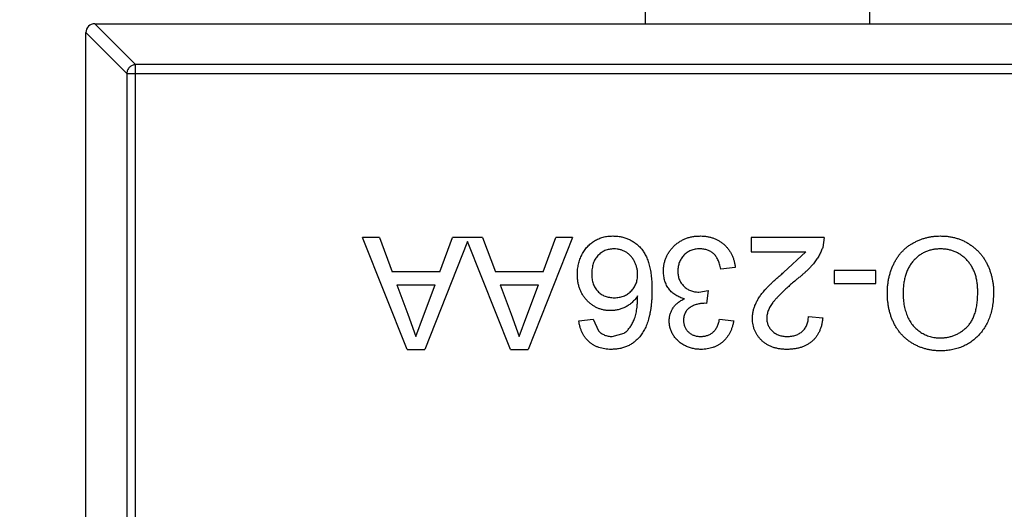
# Model space of a CAD drawing. Header units: millimetres. Extents: x -21 to 173, y -170 to -77.
# Tile 33 of 95: x 127.63 to 129.83, y -146.34 to -145.25. Entities that reach past the tile are written whole.
import ezdxf

# ---------------------------------------------------------------- set-up
doc = ezdxf.new("R2010")
doc.units = ezdxf.units.MM
doc.header["$LTSCALE"] = 1.21
doc.header["$MEASUREMENT"] = 0
doc.header["$PDMODE"] = 3
doc.header["$PDSIZE"] = 0.3125
doc.layers.get('0').update_dxf_attribs({"linetype": 'CONTINUOUS'})
doc.layers.get('DEFPOINTS').update_dxf_attribs({"linetype": 'CONTINUOUS'})
doc.layers.add('Dim', color=3, linetype='CONTINUOUS', lineweight=25)
doc.styles.get("Standard").update_dxf_attribs({"font": 'txt', "width": 0.8})
doc.dimstyles.get("Standard").update_dxf_attribs({"dimtxt": 0.15625, "dimasz": 0.1875, "dimexe": 0.125, "dimexo": 0.0625, "dimgap": 0.09, "dimtad": 0, "dimtih": 1, "dimtoh": 1, "dimzin": 4, "dimdsep": 46, "dimtxsty": 'STANDARD', "dimblk": '_FILLED', "dimblk1": '_FILLED', "dimblk2": '_FILLED', "dimcen": 0.09, "dimazin": 1, "dimtp": 0.01, "dimtm": 0.01, "dimtfac": 1, "dimtofl": 0, "dimtmove": 0, "dimatfit": 3, "dimldrblk": '_FILLED', "dimfxl": 1, "dimtolj": 1, "dimtzin": 4, "dimarcsym": 0})

# ---------------------------------------------------------------- blocks, each defined once
blk = doc.blocks.new('_FILLED')
at = {"color": 0, "linetype": 'ByBlock'}
blk.add_solid([(0, 0), (-1, 0.16667), (-1, -0.16667)], dxfattribs=at)
blk = doc.blocks.new('*D65')
at = {"layer": 'DEFPOINTS', "color": 0}
for p in [(105.5298, -92.6324), (171.1468, -92.6324), (151.3452, -159.3324)]:
    blk.add_point(p, dxfattribs=at)
at = {"layer": 'Dim', "color": 0, "lineweight": -2}
for p, q in [((105.5923, -92.6324), (171.2718, -92.6324)), ((171.1468, -95.1324), (171.1468, -122.059)), ((171.1468, -156.8324), (171.1468, -129.9057)), ((151.4077, -159.3324), (171.2718, -159.3324))]:
    blk.add_line(p, q, dxfattribs=at)
at = {"layer": 'Dim', "color": 0, "lineweight": -2, "xscale": 2.5, "yscale": 2.5, "zscale": 2.5}
for p, rotation in [((171.1468, -92.6324), 90), ((171.1468, -159.3324), 270)]:
    blk.add_blockref('_FILLED', p, dxfattribs=dict(at, rotation=rotation))
at = {"layer": 'Dim', "color": 0, "insert": (171.1468, -125.9824), "char_height": 2.5, "attachment_point": 5, "rotation": 90, "line_spacing_factor": 2.5}
blk.add_mtext('\\A1;66.70', dxfattribs=at)

msp = doc.modelspace()

# ---------------------------------------------------------------- linework, layer by layer
at = {"color": 7, "linetype": 'Continuous'}
for p, q in [((129.0296, -145.2563), (129.0296, -144.6063)), ((129.5296, -144.6063), (129.5296, -145.2563)), ((127.7993, -145.2563), (127.8907, -145.3477)), ((127.7996, -145.2563), (130.7596, -145.2563)), ((127.8711, -145.3674), (127.7796, -145.276)), ((127.7796, -146.9363), (127.7796, -145.2763)), ((130.6685, -145.3477), (127.8907, -145.3477)), ((127.8907, -146.8648), (127.8907, -145.3477)), ((127.8711, -145.3674), (130.6882, -145.3674)), ((127.8711, -145.3674), (127.8711, -146.8451)), ((128.4351, -145.7335), (128.3976, -145.7335)), ((128.4969, -145.9835), (128.3976, -145.7335)), ((128.4351, -145.7335), (128.4635, -145.8104)), ((128.6322, -145.7429), (128.5367, -145.9835)), ((128.5701, -145.8104), (128.5985, -145.7335)), ((128.6658, -145.7335), (128.5985, -145.7335)), ((128.7277, -145.9835), (128.6322, -145.7429)), ((128.6658, -145.7335), (128.6943, -145.8104)), ((128.8667, -145.7335), (128.7674, -145.9835)), ((128.8008, -145.8104), (128.8293, -145.7335)), ((128.8667, -145.7335), (128.8293, -145.7335)), ((129.4286, -145.7335), (129.2652, -145.7335)), ((129.2652, -145.7335), (129.2652, -145.7655)), ((129.4286, -145.7335), (129.4253, -145.7557)), ((129.2652, -145.7655), (129.3875, -145.7655)), ((129.3377, -145.8119), (129.3875, -145.7655)), ((128.5701, -145.8104), (128.4635, -145.8104)), ((128.8008, -145.8104), (128.6943, -145.8104)), ((129.2299, -145.8008), (129.1979, -145.804)), ((129.544, -145.8072), (129.4511, -145.8072)), ((129.4511, -145.8072), (129.4511, -145.836)), ((129.544, -145.836), (129.544, -145.8072)), ((128.4741, -145.8392), (128.5594, -145.8392)), ((128.4741, -145.8392), (128.4984, -145.9049)), ((128.5339, -145.9085), (128.5594, -145.8392)), ((128.7049, -145.8392), (128.7902, -145.8392)), ((128.7049, -145.8392), (128.7292, -145.9049)), ((128.7646, -145.9085), (128.7902, -145.8392)), ((129.4511, -145.836), (129.544, -145.836)), ((129.1486, -145.8555), (129.1693, -145.8521)), ((129.1693, -145.8521), (129.166, -145.8809)), ((129.166, -145.8809), (129.1614, -145.8806)), ((128.4984, -145.9049), (128.5168, -145.9546)), ((128.7292, -145.9049), (128.7476, -145.9546)), ((128.5168, -145.9546), (128.5339, -145.9085)), ((128.7476, -145.9546), (128.7646, -145.9085)), ((128.8806, -145.9194), (128.9126, -145.9162)), ((128.9126, -145.9162), (128.9242, -145.9418)), ((129.1947, -145.9162), (129.2267, -145.9194)), ((129.3934, -145.9098), (129.4254, -145.913)), ((128.9548, -145.9546), (128.9821, -145.9472)), ((128.4969, -145.9835), (128.5367, -145.9835)), ((128.7277, -145.9835), (128.7674, -145.9835))]:
    msp.add_line(p, q, dxfattribs=at)
msp.add_arc((127.7996, -145.2763), 0.02, 90, 180, dxfattribs=at)
for points, knots in [([(127.8907, -145.3477), (127.8882, -145.3478), (127.8831, -145.3489), (127.8767, -145.3533), (127.8723, -145.3598), (127.8711, -145.3648), (127.8711, -145.3674)], [0, 0, 0, 0, 0.249032, 0.5, 0.750968, 1, 1, 1, 1]), ([(128.8774, -145.8158), (128.8775, -145.8119), (128.8777, -145.8043), (128.8797, -145.7931), (128.8829, -145.7823), (128.8867, -145.7737), (128.8902, -145.7671), (128.8932, -145.7625), (128.8963, -145.7582), (128.8997, -145.7541), (128.9034, -145.7504), (128.9072, -145.7469), (128.9114, -145.7438), (128.9157, -145.741), (128.9203, -145.7385), (128.925, -145.7363), (128.9298, -145.7344), (128.9349, -145.7329), (128.94, -145.7317), (128.9453, -145.7309), (128.9508, -145.7303), (128.9545, -145.7303), (128.9564, -145.7303)], [0, 0, 0, 0, 0.088899, 0.17544, 0.261633, 0.34801, 0.390819, 0.432814, 0.473776, 0.514166, 0.554107, 0.594121, 0.63362, 0.673585, 0.71348, 0.75336, 0.792891, 0.833007, 0.873643, 0.914893, 0.95695, 1, 1, 1, 1]), ([(128.9564, -145.7303), (128.9595, -145.7304), (128.9657, -145.7305), (128.9748, -145.7318), (128.9834, -145.7341), (128.9916, -145.7371), (128.9994, -145.741), (129.0066, -145.7459), (129.0134, -145.7516), (129.0198, -145.7582), (129.0256, -145.7659), (129.0305, -145.7747), (129.0347, -145.7845), (129.0382, -145.7956), (129.0408, -145.8077), (129.0427, -145.821), (129.0438, -145.8354), (129.0439, -145.8453), (129.044, -145.8505)], [0, 0, 0, 0, 0.056157, 0.110133, 0.162537, 0.213912, 0.265146, 0.31651, 0.369179, 0.423123, 0.479276, 0.538691, 0.601978, 0.670125, 0.74365, 0.82281, 0.908261, 1, 1, 1, 1]), ([(129.0697, -145.8087), (129.0697, -145.806), (129.0698, -145.8007), (129.071, -145.7929), (129.0728, -145.7855), (129.0754, -145.7783), (129.0787, -145.7715), (129.0828, -145.765), (129.0876, -145.7588), (129.093, -145.753), (129.0989, -145.7476), (129.1054, -145.743), (129.1122, -145.7391), (129.1195, -145.7358), (129.1271, -145.7333), (129.1351, -145.7315), (129.1435, -145.7305), (129.1492, -145.7303), (129.1521, -145.7303)], [0, 0, 0, 0, 0.063503, 0.124805, 0.18492, 0.244376, 0.303775, 0.364133, 0.425376, 0.488388, 0.551743, 0.61386, 0.67564, 0.737737, 0.800417, 0.864658, 0.930985, 1, 1, 1, 1]), ([(129.1521, -145.7303), (129.1548, -145.7303), (129.1599, -145.7304), (129.1675, -145.7314), (129.1747, -145.7329), (129.1816, -145.7351), (129.1882, -145.7378), (129.1944, -145.7412), (129.2002, -145.7452), (129.2057, -145.7498), (129.2107, -145.7549), (129.2152, -145.7604), (129.2191, -145.7662), (129.2225, -145.7724), (129.2252, -145.779), (129.2274, -145.7859), (129.229, -145.7932), (129.2296, -145.7982), (129.2299, -145.8008)], [0, 0, 0, 0, 0.067794, 0.133464, 0.196934, 0.258481, 0.319787, 0.380431, 0.44099, 0.502867, 0.564806, 0.625526, 0.685604, 0.746041, 0.807347, 0.869717, 0.93379, 1, 1, 1, 1]), ([(129.5697, -145.8581), (129.5697, -145.855), (129.5698, -145.8488), (129.5705, -145.8398), (129.5717, -145.831), (129.5734, -145.8224), (129.5755, -145.8141), (129.5781, -145.806), (129.5813, -145.7982), (129.5848, -145.7906), (129.5888, -145.7834), (129.5932, -145.7766), (129.598, -145.7703), (129.6032, -145.7644), (129.6088, -145.759), (129.6148, -145.754), (129.6212, -145.7495), (129.628, -145.7455), (129.6351, -145.7419), (129.6422, -145.7388), (129.6496, -145.7361), (129.657, -145.734), (129.6647, -145.7323), (129.6724, -145.7311), (129.6803, -145.7304), (129.6856, -145.7303), (129.6883, -145.7303)], [0, 0, 0, 0, 0.04756, 0.093962, 0.139112, 0.183626, 0.227457, 0.270703, 0.313611, 0.35626, 0.398366, 0.439557, 0.480045, 0.519888, 0.559658, 0.599421, 0.639208, 0.679668, 0.72002, 0.759859, 0.79956, 0.839199, 0.878956, 0.918794, 0.959083, 1, 1, 1, 1]), ([(129.6883, -145.7303), (129.6911, -145.7303), (129.6968, -145.7304), (129.7052, -145.7312), (129.7134, -145.7325), (129.7214, -145.7344), (129.7291, -145.7368), (129.7366, -145.7397), (129.7439, -145.7431), (129.7509, -145.7471), (129.7575, -145.7515), (129.7638, -145.7563), (129.7697, -145.7615), (129.7751, -145.7671), (129.7802, -145.7731), (129.7848, -145.7794), (129.789, -145.7862), (129.7927, -145.7933), (129.7961, -145.8006), (129.7989, -145.8081), (129.8014, -145.8157), (129.8034, -145.8234), (129.8049, -145.8312), (129.806, -145.8391), (129.8068, -145.8471), (129.8068, -145.8525), (129.8068, -145.8552)], [0, 0, 0, 0, 0.044697, 0.088534, 0.131409, 0.173814, 0.215715, 0.257247, 0.298848, 0.340604, 0.382029, 0.42297, 0.463632, 0.504048, 0.544591, 0.584964, 0.626265, 0.667979, 0.709943, 0.751382, 0.792619, 0.833948, 0.875008, 0.916446, 0.957907, 1, 1, 1, 1]), ([(128.9588, -145.7591), (128.957, -145.7592), (128.9536, -145.7593), (128.9484, -145.76), (128.9436, -145.7611), (128.939, -145.7628), (128.9346, -145.7649), (128.9305, -145.7675), (128.9267, -145.7705), (128.9231, -145.774), (128.9199, -145.7779), (128.9171, -145.7822), (128.9146, -145.7868), (128.9128, -145.7918), (128.9113, -145.7971), (128.9102, -145.8027), (128.9095, -145.8086), (128.9094, -145.8127), (128.9094, -145.8148)], [0, 0, 0, 0, 0.063965, 0.124854, 0.184383, 0.242748, 0.2999, 0.357059, 0.415719, 0.475258, 0.535508, 0.596291, 0.657728, 0.721052, 0.786261, 0.853834, 0.925318, 1, 1, 1, 1]), ([(129.012, -145.8165), (129.0119, -145.8139), (129.0117, -145.809), (129.0104, -145.8016), (129.0081, -145.7943), (129.0051, -145.7874), (129.0014, -145.7809), (128.9969, -145.7752), (128.9919, -145.7703), (128.9862, -145.7662), (128.98, -145.763), (128.9734, -145.7607), (128.9663, -145.7594), (128.9613, -145.7592), (128.9588, -145.7591)], [0, 0, 0, 0, 0.086177, 0.171222, 0.257573, 0.34515, 0.431508, 0.513644, 0.593539, 0.672806, 0.752058, 0.831493, 0.913823, 1, 1, 1, 1]), ([(129.151, -145.7591), (129.1492, -145.7591), (129.1456, -145.7592), (129.1404, -145.76), (129.1355, -145.761), (129.1309, -145.7626), (129.1265, -145.7646), (129.1224, -145.7671), (129.1186, -145.77), (129.1151, -145.7734), (129.112, -145.7771), (129.1092, -145.781), (129.1069, -145.7851), (129.105, -145.7895), (129.1035, -145.794), (129.1025, -145.7988), (129.1018, -145.8038), (129.1017, -145.8072), (129.1017, -145.8089)], [0, 0, 0, 0, 0.069461, 0.135658, 0.19962, 0.261651, 0.322053, 0.38234, 0.443223, 0.50493, 0.56682, 0.6276, 0.687476, 0.747351, 0.808174, 0.870133, 0.933721, 1, 1, 1, 1]), ([(129.1979, -145.804), (129.1974, -145.8021), (129.1966, -145.7983), (129.195, -145.793), (129.1933, -145.788), (129.1913, -145.7836), (129.1892, -145.7794), (129.1868, -145.7758), (129.1843, -145.7725), (129.1815, -145.7696), (129.1785, -145.7671), (129.1753, -145.765), (129.1718, -145.7631), (129.1681, -145.7617), (129.1642, -145.7605), (129.16, -145.7597), (129.1556, -145.7592), (129.1525, -145.7591), (129.151, -145.7591)], [0, 0, 0, 0, 0.082566, 0.15976, 0.233155, 0.301356, 0.365752, 0.426437, 0.484185, 0.539549, 0.593156, 0.647048, 0.701446, 0.757, 0.81384, 0.873058, 0.934963, 1, 1, 1, 1]), ([(129.4253, -145.7557), (129.4242, -145.7586), (129.4221, -145.7646), (129.4177, -145.7732), (129.4125, -145.7818), (129.4075, -145.7887), (129.4029, -145.7943), (129.3991, -145.7986), (129.3948, -145.8031), (129.3902, -145.8076), (129.3851, -145.8123), (129.3797, -145.8172), (129.3738, -145.8221), (129.3697, -145.8253), (129.3676, -145.827)], [0, 0, 0, 0, 0.100388, 0.204407, 0.310686, 0.422157, 0.480685, 0.543238, 0.6095, 0.679555, 0.753841, 0.831641, 0.913813, 1, 1, 1, 1]), ([(129.6884, -145.7591), (129.6854, -145.7592), (129.6796, -145.7593), (129.6711, -145.7606), (129.6629, -145.7626), (129.6552, -145.7654), (129.6479, -145.7691), (129.6409, -145.7735), (129.6344, -145.7789), (129.6283, -145.7849), (129.6228, -145.7917), (129.6179, -145.7992), (129.614, -145.8074), (129.6106, -145.8163), (129.6081, -145.8259), (129.6062, -145.8361), (129.6051, -145.847), (129.605, -145.8545), (129.6049, -145.8583)], [0, 0, 0, 0, 0.061055, 0.119545, 0.176806, 0.232956, 0.288583, 0.344667, 0.401662, 0.46054, 0.520477, 0.581213, 0.643431, 0.707961, 0.775371, 0.846414, 0.921152, 1, 1, 1, 1]), ([(129.7716, -145.8548), (129.7715, -145.8512), (129.7714, -145.8441), (129.7702, -145.8339), (129.7684, -145.8242), (129.7659, -145.815), (129.7625, -145.8066), (129.7584, -145.7986), (129.7536, -145.7913), (129.748, -145.7846), (129.7419, -145.7786), (129.7354, -145.7734), (129.7285, -145.769), (129.7212, -145.7654), (129.7135, -145.7626), (129.7055, -145.7606), (129.6971, -145.7593), (129.6913, -145.7592), (129.6884, -145.7591)], [0, 0, 0, 0, 0.075964, 0.148125, 0.217201, 0.2833, 0.347202, 0.4093, 0.470426, 0.531588, 0.591739, 0.650258, 0.707303, 0.764208, 0.821148, 0.879119, 0.938423, 1, 1, 1, 1]), ([(128.9512, -145.8969), (128.9487, -145.8969), (128.9438, -145.8967), (128.9365, -145.8957), (128.9295, -145.8938), (128.9227, -145.8914), (128.9163, -145.8881), (128.9102, -145.8843), (128.9044, -145.8796), (128.8988, -145.8744), (128.8938, -145.8685), (128.8894, -145.8623), (128.8856, -145.8555), (128.8826, -145.8483), (128.8803, -145.8408), (128.8786, -145.8328), (128.8776, -145.8245), (128.8774, -145.8187), (128.8774, -145.8158)], [0, 0, 0, 0, 0.061347, 0.121203, 0.179863, 0.238152, 0.296252, 0.35519, 0.415676, 0.478379, 0.541524, 0.603977, 0.666513, 0.729491, 0.79371, 0.859736, 0.928449, 1, 1, 1, 1]), ([(128.9094, -145.8148), (128.9094, -145.8168), (128.9095, -145.8207), (128.9102, -145.8265), (128.9112, -145.8319), (128.9127, -145.8369), (128.9146, -145.8417), (128.917, -145.8461), (128.9197, -145.8502), (128.923, -145.8539), (128.9265, -145.8572), (128.9304, -145.8601), (128.9346, -145.8626), (128.9391, -145.8646), (128.9439, -145.8662), (128.949, -145.8673), (128.9545, -145.868), (128.9582, -145.8681), (128.9601, -145.8681)], [0, 0, 0, 0, 0.072229, 0.141252, 0.207439, 0.270245, 0.331238, 0.391254, 0.450152, 0.509008, 0.567734, 0.625726, 0.683708, 0.742407, 0.803094, 0.865865, 0.931379, 1, 1, 1, 1]), ([(128.9601, -145.8681), (128.9619, -145.8681), (128.9654, -145.868), (128.9705, -145.8672), (128.9754, -145.8662), (128.9801, -145.8646), (128.9847, -145.8626), (128.989, -145.8601), (128.9931, -145.8572), (128.997, -145.8539), (129.0005, -145.8502), (129.0036, -145.8462), (129.0061, -145.8419), (129.0083, -145.8374), (129.01, -145.8325), (129.0111, -145.8274), (129.0118, -145.822), (129.0119, -145.8183), (129.012, -145.8165)], [0, 0, 0, 0, 0.064812, 0.127718, 0.189086, 0.249562, 0.309738, 0.370215, 0.431085, 0.493911, 0.55657, 0.617553, 0.678119, 0.739063, 0.801665, 0.864956, 0.93089, 1, 1, 1, 1]), ([(129.1166, -145.8703), (129.1148, -145.8699), (129.1113, -145.869), (129.1062, -145.8672), (129.1015, -145.865), (129.097, -145.8626), (129.0928, -145.8597), (129.0889, -145.8565), (129.0854, -145.853), (129.0821, -145.8491), (129.0792, -145.845), (129.0767, -145.8405), (129.0745, -145.8358), (129.0727, -145.8309), (129.0713, -145.8257), (129.0704, -145.8202), (129.0698, -145.8145), (129.0697, -145.8107), (129.0697, -145.8087)], [0, 0, 0, 0, 0.065828, 0.128938, 0.190858, 0.251186, 0.310974, 0.37005, 0.429672, 0.489507, 0.549975, 0.610075, 0.670915, 0.732909, 0.796711, 0.861825, 0.929892, 1, 1, 1, 1]), ([(129.1017, -145.8089), (129.1018, -145.8106), (129.1018, -145.8138), (129.1024, -145.8186), (129.1035, -145.8231), (129.1049, -145.8274), (129.1068, -145.8315), (129.1091, -145.8353), (129.1118, -145.839), (129.1149, -145.8423), (129.1183, -145.8455), (129.1219, -145.8481), (129.1258, -145.8504), (129.1299, -145.8522), (129.1343, -145.8537), (129.1389, -145.8548), (129.1437, -145.8554), (129.1469, -145.8554), (129.1486, -145.8555)], [0, 0, 0, 0, 0.067051, 0.13118, 0.193722, 0.254499, 0.314763, 0.375117, 0.436023, 0.498297, 0.560571, 0.621619, 0.681973, 0.742853, 0.804272, 0.867473, 0.932273, 1, 1, 1, 1]), ([(129.2684, -145.9145), (129.2685, -145.912), (129.2686, -145.907), (129.2697, -145.8996), (129.2715, -145.8923), (129.274, -145.885), (129.2773, -145.8776), (129.2815, -145.8701), (129.2867, -145.8624), (129.2918, -145.8559), (129.2964, -145.8504), (129.3006, -145.8459), (129.3054, -145.8411), (129.3107, -145.8359), (129.3166, -145.8304), (129.3231, -145.8245), (129.3302, -145.8183), (129.3352, -145.8141), (129.3377, -145.8119)], [0, 0, 0, 0, 0.057945, 0.116018, 0.174826, 0.234683, 0.296827, 0.364061, 0.436192, 0.51426, 0.556976, 0.604856, 0.657675, 0.715751, 0.77884, 0.847501, 0.921228, 1, 1, 1, 1]), ([(129.3676, -145.827), (129.3644, -145.8297), (129.3582, -145.8349), (129.3495, -145.8426), (129.3415, -145.8498), (129.3344, -145.8566), (129.3281, -145.8628), (129.3227, -145.8686), (129.318, -145.8738), (129.3141, -145.8787), (129.3108, -145.8833), (129.308, -145.8879), (129.3057, -145.8923), (129.3038, -145.8968), (129.3023, -145.9012), (129.3012, -145.9055), (129.3005, -145.9099), (129.3005, -145.9127), (129.3004, -145.9142)], [0, 0, 0, 0, 0.11141, 0.214526, 0.309417, 0.396087, 0.474284, 0.544374, 0.60642, 0.660582, 0.709794, 0.756451, 0.800767, 0.843168, 0.884295, 0.923885, 0.962359, 1, 1, 1, 1]), ([(129.044, -145.8505), (129.044, -145.8534), (129.044, -145.8592), (129.0436, -145.8678), (129.0431, -145.876), (129.0424, -145.8839), (129.0414, -145.8915), (129.0402, -145.8988), (129.0389, -145.9058), (129.0373, -145.9125), (129.0355, -145.9189), (129.0334, -145.925), (129.0312, -145.9308), (129.0288, -145.9363), (129.0261, -145.9414), (129.0232, -145.9463), (129.0202, -145.9508), (129.0179, -145.9537), (129.0168, -145.9551)], [0, 0, 0, 0, 0.080034, 0.157854, 0.232564, 0.304731, 0.374384, 0.441663, 0.506048, 0.568692, 0.628715, 0.687238, 0.743227, 0.797567, 0.850239, 0.901629, 0.951067, 1, 1, 1, 1]), ([(129.6881, -145.9867), (129.6853, -145.9866), (129.6797, -145.9865), (129.6714, -145.9858), (129.6633, -145.9845), (129.6555, -145.9827), (129.6478, -145.9803), (129.6404, -145.9776), (129.6332, -145.9742), (129.6262, -145.9703), (129.6195, -145.9661), (129.6132, -145.9613), (129.6073, -145.9562), (129.6018, -145.9507), (129.5968, -145.9447), (129.5921, -145.9384), (129.5878, -145.9317), (129.584, -145.9245), (129.5806, -145.9171), (129.5777, -145.9094), (129.5752, -145.9014), (129.5732, -145.8932), (129.5717, -145.8848), (129.5705, -145.8761), (129.5698, -145.8672), (129.5697, -145.8611), (129.5697, -145.8581)], [0, 0, 0, 0, 0.043099, 0.085587, 0.126908, 0.167967, 0.20845, 0.249025, 0.289281, 0.33001, 0.370598, 0.410466, 0.450033, 0.489688, 0.529116, 0.569037, 0.609703, 0.650759, 0.692509, 0.734219, 0.776707, 0.819552, 0.863351, 0.907839, 0.953334, 1, 1, 1, 1]), ([(129.6049, -145.8583), (129.6049, -145.8608), (129.605, -145.8656), (129.6055, -145.8728), (129.6063, -145.8797), (129.6073, -145.8864), (129.6088, -145.8928), (129.6105, -145.8991), (129.6126, -145.905), (129.6149, -145.9107), (129.6176, -145.9162), (129.6205, -145.9213), (129.6238, -145.9261), (129.6273, -145.9307), (129.6312, -145.9348), (129.6353, -145.9387), (129.6397, -145.9423), (129.6444, -145.9455), (129.6493, -145.9484), (129.6544, -145.9509), (129.6596, -145.9531), (129.665, -145.9548), (129.6705, -145.9561), (129.6762, -145.9572), (129.682, -145.9577), (129.6859, -145.9578), (129.6879, -145.9578)], [0, 0, 0, 0, 0.050852, 0.099752, 0.147438, 0.194086, 0.239171, 0.28334, 0.326577, 0.368936, 0.410572, 0.451051, 0.490877, 0.530044, 0.568937, 0.607578, 0.64642, 0.685679, 0.724799, 0.763513, 0.802173, 0.84074, 0.879649, 0.919071, 0.959098, 1, 1, 1, 1]), ([(129.6879, -145.9578), (129.6907, -145.9578), (129.6963, -145.9577), (129.7044, -145.9564), (129.7123, -145.9546), (129.7199, -145.9521), (129.7271, -145.9487), (129.734, -145.9445), (129.7407, -145.9397), (129.7471, -145.9341), (129.753, -145.9277), (129.758, -145.9202), (129.7622, -145.9117), (129.7657, -145.9022), (129.7684, -145.8917), (129.7702, -145.8803), (129.7714, -145.8679), (129.7715, -145.8592), (129.7716, -145.8548)], [0, 0, 0, 0, 0.055943, 0.110382, 0.164048, 0.216759, 0.269601, 0.323009, 0.377581, 0.433449, 0.490922, 0.550625, 0.613117, 0.679861, 0.751358, 0.828261, 0.910795, 1, 1, 1, 1]), ([(129.8068, -145.8552), (129.8068, -145.8602), (129.8066, -145.8699), (129.805, -145.8842), (129.8024, -145.8975), (129.7988, -145.9101), (129.7941, -145.9218), (129.7885, -145.9327), (129.7816, -145.9427), (129.7739, -145.9519), (129.7653, -145.96), (129.7561, -145.9672), (129.7462, -145.9732), (129.7358, -145.9782), (129.7247, -145.982), (129.713, -145.9847), (129.7008, -145.9864), (129.6924, -145.9866), (129.6881, -145.9867)], [0, 0, 0, 0, 0.075226, 0.146575, 0.2145, 0.27953, 0.342403, 0.403496, 0.463762, 0.523864, 0.583252, 0.641302, 0.698898, 0.756295, 0.814628, 0.874325, 0.935783, 1, 1, 1, 1]), ([(129.012, -145.864), (129.0101, -145.8666), (129.0064, -145.8718), (128.9999, -145.8786), (128.9927, -145.8844), (128.985, -145.889), (128.9769, -145.8925), (128.9685, -145.8951), (128.9599, -145.8967), (128.9541, -145.8968), (128.9512, -145.8969)], [0, 0, 0, 0, 0.13549, 0.265229, 0.390778, 0.51542, 0.638317, 0.759642, 0.878902, 1, 1, 1, 1]), ([(128.9821, -145.9472), (128.9842, -145.9455), (128.9885, -145.9419), (128.9941, -145.9354), (128.9991, -145.9277), (129.0028, -145.9206), (129.0054, -145.9142), (129.0071, -145.9087), (129.0085, -145.9026), (129.0097, -145.896), (129.0106, -145.8888), (129.0114, -145.8811), (129.0118, -145.8727), (129.0119, -145.867), (129.012, -145.864)], [0, 0, 0, 0, 0.088609, 0.181893, 0.280787, 0.38702, 0.444107, 0.506454, 0.574396, 0.647656, 0.726426, 0.811458, 0.90278, 1, 1, 1, 1]), ([(129.0825, -145.9199), (129.0826, -145.9173), (129.0828, -145.9122), (129.0844, -145.9047), (129.0872, -145.8976), (129.091, -145.8909), (129.0958, -145.8847), (129.1018, -145.8791), (129.1087, -145.8742), (129.1139, -145.8717), (129.1166, -145.8703)], [0, 0, 0, 0, 0.121951, 0.240787, 0.35855, 0.479066, 0.601519, 0.727551, 0.859932, 1, 1, 1, 1]), ([(129.1614, -145.8806), (129.1585, -145.8807), (129.1527, -145.8809), (129.1443, -145.8827), (129.1363, -145.8856), (129.1301, -145.8891), (129.1255, -145.8923), (129.1226, -145.8952), (129.12, -145.8983), (129.1181, -145.9019), (129.1164, -145.9057), (129.1154, -145.9098), (129.1146, -145.9142), (129.1146, -145.9173), (129.1145, -145.9189)], [0, 0, 0, 0, 0.129789, 0.254605, 0.378435, 0.50292, 0.565018, 0.624848, 0.683448, 0.742765, 0.802757, 0.86522, 0.930779, 1, 1, 1, 1]), ([(128.9527, -145.9835), (128.9503, -145.9834), (128.9455, -145.9833), (128.9385, -145.9825), (128.9318, -145.9812), (128.9254, -145.9793), (128.9195, -145.9769), (128.9138, -145.974), (128.9084, -145.9705), (128.9035, -145.9665), (128.8989, -145.9621), (128.8948, -145.9572), (128.8912, -145.9519), (128.8881, -145.9461), (128.8855, -145.94), (128.8833, -145.9335), (128.8816, -145.9266), (128.8809, -145.9218), (128.8806, -145.9194)], [0, 0, 0, 0, 0.068499, 0.134572, 0.198208, 0.259784, 0.319951, 0.379508, 0.438814, 0.498497, 0.558182, 0.617438, 0.677522, 0.737959, 0.80033, 0.86409, 0.930622, 1, 1, 1, 1]), ([(129.1536, -145.9835), (129.1503, -145.9834), (129.1439, -145.9832), (129.1345, -145.9815), (129.1255, -145.9788), (129.117, -145.975), (129.1091, -145.9704), (129.1021, -145.9649), (129.0961, -145.9586), (129.0912, -145.9516), (129.0874, -145.944), (129.0845, -145.9362), (129.0828, -145.9281), (129.0826, -145.9227), (129.0825, -145.9199)], [0, 0, 0, 0, 0.092054, 0.181008, 0.26913, 0.357137, 0.443549, 0.526433, 0.607453, 0.688385, 0.767854, 0.845531, 0.922529, 1, 1, 1, 1]), ([(129.1145, -145.9189), (129.1146, -145.9201), (129.1146, -145.9226), (129.1151, -145.9263), (129.116, -145.9297), (129.1171, -145.933), (129.1186, -145.9361), (129.1205, -145.9391), (129.1227, -145.9419), (129.1252, -145.9445), (129.1279, -145.9469), (129.1309, -145.9489), (129.134, -145.9508), (129.1374, -145.9521), (129.1409, -145.9532), (129.1446, -145.954), (129.1485, -145.9546), (129.1512, -145.9546), (129.1526, -145.9546)], [0, 0, 0, 0, 0.065093, 0.127304, 0.188122, 0.247131, 0.306077, 0.365678, 0.426103, 0.487841, 0.550317, 0.611805, 0.672737, 0.734883, 0.79768, 0.862475, 0.929775, 1, 1, 1, 1]), ([(129.1526, -145.9546), (129.1553, -145.9545), (129.1605, -145.9543), (129.1679, -145.9524), (129.1746, -145.9494), (129.1796, -145.9459), (129.1831, -145.9425), (129.1855, -145.9396), (129.1877, -145.9364), (129.1896, -145.933), (129.1912, -145.9292), (129.1927, -145.9251), (129.1938, -145.9208), (129.1944, -145.9177), (129.1947, -145.9162)], [0, 0, 0, 0, 0.127797, 0.246795, 0.362284, 0.477652, 0.536237, 0.59559, 0.656344, 0.719085, 0.784349, 0.852876, 0.924551, 1, 1, 1, 1]), ([(129.2267, -145.9194), (129.2262, -145.9218), (129.2252, -145.9267), (129.2232, -145.9337), (129.2208, -145.9403), (129.2179, -145.9464), (129.2146, -145.9522), (129.2108, -145.9575), (129.2066, -145.9623), (129.2019, -145.9668), (129.197, -145.9707), (129.1916, -145.9741), (129.186, -145.977), (129.1801, -145.9794), (129.1739, -145.9812), (129.1674, -145.9825), (129.1606, -145.9834), (129.156, -145.9834), (129.1536, -145.9835)], [0, 0, 0, 0, 0.071036, 0.139343, 0.204958, 0.268332, 0.330129, 0.390664, 0.450861, 0.510587, 0.570374, 0.629455, 0.687994, 0.747581, 0.807839, 0.870034, 0.93381, 1, 1, 1, 1]), ([(129.3453, -145.9835), (129.3424, -145.9834), (129.3368, -145.9833), (129.3286, -145.9823), (129.3208, -145.9808), (129.3135, -145.9787), (129.3067, -145.9759), (129.3003, -145.9724), (129.2944, -145.9684), (129.2891, -145.9637), (129.2842, -145.9587), (129.28, -145.9532), (129.2764, -145.9475), (129.2734, -145.9415), (129.2712, -145.9351), (129.2696, -145.9285), (129.2685, -145.9216), (129.2684, -145.9169), (129.2684, -145.9145)], [0, 0, 0, 0, 0.074712, 0.145539, 0.213339, 0.278615, 0.342094, 0.40389, 0.465063, 0.526577, 0.587328, 0.64638, 0.704345, 0.761672, 0.819418, 0.878039, 0.937796, 1, 1, 1, 1]), ([(129.3004, -145.9142), (129.3005, -145.9156), (129.3005, -145.9183), (129.3012, -145.9224), (129.3021, -145.9262), (129.3035, -145.9299), (129.3053, -145.9335), (129.3075, -145.9368), (129.3101, -145.94), (129.313, -145.943), (129.3163, -145.9457), (129.3198, -145.9481), (129.3236, -145.9501), (129.3276, -145.9518), (129.3319, -145.953), (129.3364, -145.9539), (129.3411, -145.9545), (129.3444, -145.9546), (129.346, -145.9546)], [0, 0, 0, 0, 0.061762, 0.121174, 0.179421, 0.236843, 0.294322, 0.353191, 0.412721, 0.474522, 0.537057, 0.599591, 0.662367, 0.725246, 0.790316, 0.857724, 0.927232, 1, 1, 1, 1]), ([(129.4254, -145.913), (129.4251, -145.9158), (129.4245, -145.9212), (129.4229, -145.9291), (129.4206, -145.9364), (129.418, -145.9433), (129.4146, -145.9496), (129.4109, -145.9554), (129.4064, -145.9607), (129.4015, -145.9655), (129.396, -145.9697), (129.3901, -145.9734), (129.3837, -145.9765), (129.3769, -145.9791), (129.3696, -145.981), (129.3619, -145.9824), (129.3538, -145.9833), (129.3482, -145.9834), (129.3453, -145.9835)], [0, 0, 0, 0, 0.070675, 0.137493, 0.201473, 0.262869, 0.32255, 0.380737, 0.43822, 0.495487, 0.553484, 0.611346, 0.670644, 0.731587, 0.794183, 0.859445, 0.928208, 1, 1, 1, 1]), ([(129.346, -145.9546), (129.3477, -145.9546), (129.3511, -145.9545), (129.3561, -145.9539), (129.3608, -145.9531), (129.3653, -145.9517), (129.3695, -145.9501), (129.3734, -145.948), (129.3771, -145.9456), (129.3804, -145.9428), (129.3834, -145.9397), (129.3861, -145.9363), (129.3883, -145.9325), (129.3901, -145.9285), (129.3916, -145.9242), (129.3926, -145.9197), (129.3932, -145.9148), (129.3933, -145.9115), (129.3934, -145.9098)], [0, 0, 0, 0, 0.070696, 0.138358, 0.20337, 0.2657, 0.327256, 0.386512, 0.445858, 0.505173, 0.56378, 0.622343, 0.680824, 0.739795, 0.800801, 0.864239, 0.930631, 1, 1, 1, 1]), ([(128.9242, -145.9418), (128.9252, -145.9428), (128.9273, -145.9448), (128.9307, -145.9475), (128.9343, -145.9497), (128.938, -145.9515), (128.942, -145.9529), (128.9461, -145.9539), (128.9504, -145.9545), (128.9533, -145.9546), (128.9548, -145.9546)], [0, 0, 0, 0, 0.128545, 0.252818, 0.375212, 0.497113, 0.618546, 0.742222, 0.869458, 1, 1, 1, 1]), ([(129.0168, -145.9551), (129.0148, -145.9573), (129.0108, -145.9618), (129.004, -145.9676), (128.9967, -145.9725), (128.9889, -145.9765), (128.9806, -145.9796), (128.9718, -145.9819), (128.9624, -145.9832), (128.956, -145.9834), (128.9527, -145.9835)], [0, 0, 0, 0, 0.125625, 0.247619, 0.368528, 0.488104, 0.609878, 0.735382, 0.864448, 1, 1, 1, 1])]:
    msp.add_open_spline(points, degree=3, knots=knots, dxfattribs=at)

# ---------------------------------------------------------------- dimensions: what is measured, and where the dimension line sits
at = {"layer": 'Dim'}
dim = msp.add_linear_dim(base=(171.1468, -92.6324), p1=(151.3452, -159.3324), p2=(105.5298, -92.6324), angle=90, dimstyle='STANDARD', override={"dimtxt": 2.5, "dimasz": 2.5, "dimtih": 0, "dimtoh": 0, "dimzin": 0, "dimcen": 0.198, "dimadec": 0, "dimazin": 0, "dimtp": 0, "dimtm": 0, "dimtdec": 4, "dimtzin": 0}, dxfattribs=at)
dim.commit()
dim.dimension.update_dxf_attribs({"geometry": '*D65', "text_midpoint": (171.1468, -125.9824)})

doc.saveas('drawing.dxf')
